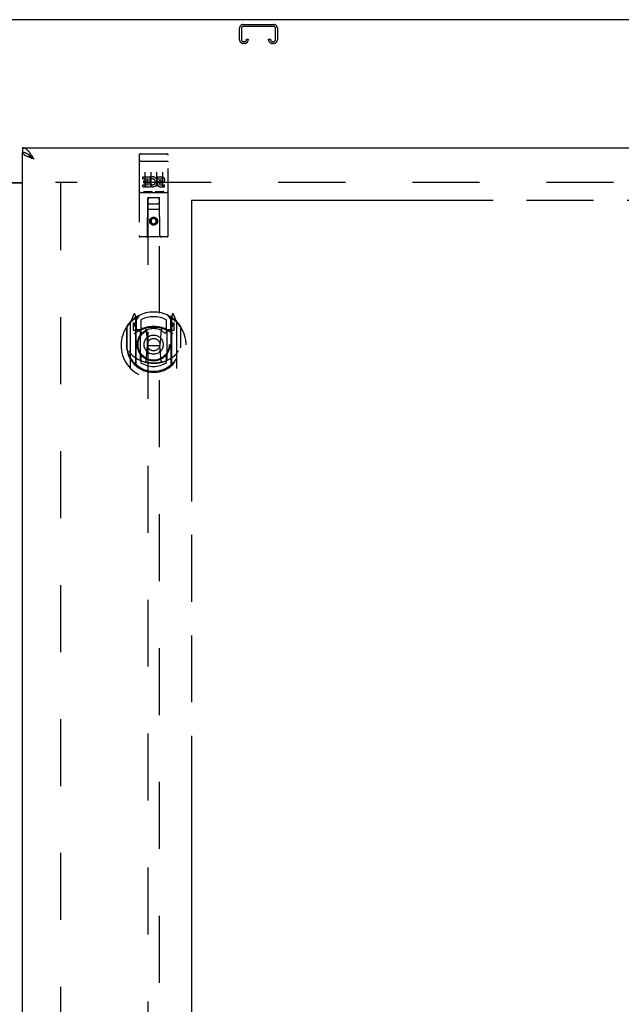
# Model space of a CAD drawing. Header units: inches. Extents: x 0 to 262, y 0 to 169.
# Tile 11 of 18: x 86 to 99, y 110 to 131. Entities that reach past the tile are written whole.
import ezdxf

# ---------------------------------------------------------------- set-up
doc = ezdxf.new("R2010")
doc.units = ezdxf.units.IN
doc.header["$LTSCALE"] = 14.384615
doc.header["$MEASUREMENT"] = 0
doc.linetypes.add('HIDDEN', pattern=[0.2, 0.1, -0.1])
doc.linetypes.add('PHANTOM', pattern=[0.8, 0.45, -0.05, 0.1, -0.05, 0.1, -0.05])
doc.layers.get('0').update_dxf_attribs({"linetype": 'CONTINUOUS'})
for name, color, linetype in [('02___PRT_ALL_AXES', 7, 'CONTINUOUS'), ('AVAILABLE_DOOR_SPACE', 7, 'CONTINUOUS'), ('DEFAULT_2', 8, 'HIDDEN'), ('DIMENSIONS', 7, 'CONTINUOUS')]:
    doc.layers.add(name, color=color, linetype=linetype)
doc.styles.get("Standard").update_dxf_attribs({"font": 'arial.ttf'})
doc.dimstyles.new('DIMSTYLE_1', dxfattribs={"dimtxt": 1.153846, "dimasz": 1.538462, "dimexe": 0.09, "dimexo": 0.07, "dimgap": 0.0375, "dimtad": 0, "dimtih": 1, "dimtoh": 1, "dimzin": 4, "dimdsep": 46, "dimtxsty": 'Standard', "dimblk": '_FILLED', "dimblk1": '_FILLED', "dimblk2": '_FILLED', "dimcen": 0.09, "dimazin": 1, "dimtfac": 1, "dimtdec": 3, "dimtofl": 0, "dimtmove": 0, "dimatfit": 3, "dimldrblk": '_FILLED', "dimfxl": 1, "dimtolj": 1, "dimtzin": 4, "dimarcsym": 0})

# ---------------------------------------------------------------- blocks, each defined once
blk = doc.blocks.new('_FILLED')
at = {"color": 0, "linetype": 'ByBlock'}
blk.add_solid([(0, 0), (-1, 0.2), (-1, -0.2)], dxfattribs=at)
blk = doc.blocks.new('*D13')
at = {"layer": 'DIMENSIONS', "color": 2, "linetype": 'Continuous'}
for p, q in [((86.522, 106.067), (83.445, 106.067)), ((90.147, 106.067), (93.284, 106.067))]:
    blk.add_line(p, q, dxfattribs=at)
at = {"layer": 'DIMENSIONS', "color": 2, "linetype": 'Continuous', "xscale": 1.5384615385, "yscale": 1.5384615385, "zscale": 1.5384615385}
blk.add_blockref('_FILLED', (86.522, 106.067), dxfattribs=at)
at = {"layer": 'DIMENSIONS', "color": 2, "linetype": 'Continuous', "xscale": 1.5384615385, "yscale": 1.5384615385, "zscale": 1.5384615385, "rotation": 180}
blk.add_blockref('_FILLED', (90.147, 106.067), dxfattribs=at)
at = {"layer": 'DIMENSIONS', "color": 2, "linetype": 'Continuous', "insert": (93.861, 106.644), "char_height": 1.1538, "width": 3.13554, "attachment_point": 1, "line_spacing_factor": 0.9}
blk.add_mtext('3.63', dxfattribs=at)
blk = doc.blocks.new('*D14')
at = {"layer": 'DIMENSIONS', "color": 2, "linetype": 'Continuous'}
for p, q in [((81.022, 101.398), (78.359, 101.398)), ((84.647, 101.398), (87.724, 101.398))]:
    blk.add_line(p, q, dxfattribs=at)
at = {"layer": 'DIMENSIONS', "color": 2, "linetype": 'Continuous', "xscale": 1.5384615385, "yscale": 1.5384615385, "zscale": 1.5384615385}
blk.add_blockref('_FILLED', (81.022, 101.398), dxfattribs=at)
at = {"layer": 'DIMENSIONS', "color": 2, "linetype": 'Continuous', "xscale": 1.5384615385, "yscale": 1.5384615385, "zscale": 1.5384615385, "rotation": 180}
blk.add_blockref('_FILLED', (84.647, 101.398), dxfattribs=at)
at = {"layer": 'DIMENSIONS', "color": 2, "linetype": 'Continuous', "insert": (77.782, 101.975), "char_height": 1.1538, "width": 3.13554, "attachment_point": 3, "line_spacing_factor": 0.9}
blk.add_mtext('3.63', dxfattribs=at)

msp = doc.modelspace()

# ---------------------------------------------------------------- linework, layer by layer
at = {"color": 3, "linetype": 'Continuous'}
for p, q in [((109.532, 131.365), (61.636, 131.365)), ((86.522, 128.615), (109.209, 128.615)), ((86.522, 48.219), (86.522, 128.511)), ((84.647, 127.865), (86.522, 127.865)), ((86.522, 127.85), (84.647, 127.85))]:
    msp.add_line(p, q, dxfattribs=at)
at = {"color": 7, "linetype": 'Continuous'}
for p, q in [((86.522, 128.615), (86.522, 128.511)), ((86.645, 128.469), (86.634, 128.476))]:
    msp.add_line(p, q, dxfattribs=at)
at = {"color": 3, "linetype": 'Continuous'}
for points in [[(86.679, 128.502), (86.668, 128.516), (86.656, 128.53), (86.645, 128.543), (86.634, 128.555), (86.623, 128.566), (86.612, 128.576), (86.6, 128.585), (86.589, 128.593), (86.578, 128.599), (86.567, 128.605), (86.556, 128.609), (86.544, 128.612), (86.533, 128.614), (86.522, 128.615)], [(86.632, 128.422), (86.618, 128.428), (86.606, 128.434), (86.594, 128.44), (86.583, 128.445), (86.573, 128.451), (86.564, 128.457), (86.555, 128.463), (86.547, 128.469), (86.541, 128.475), (86.535, 128.481), (86.53, 128.487), (86.527, 128.493), (86.524, 128.499), (86.523, 128.505), (86.522, 128.511)], [(86.768, 128.368), (86.736, 128.38), (86.72, 128.386), (86.705, 128.392), (86.689, 128.398), (86.674, 128.404), (86.659, 128.41), (86.645, 128.416), (86.632, 128.422)], [(86.768, 128.368), (86.757, 128.386), (86.746, 128.403), (86.735, 128.421), (86.724, 128.438), (86.712, 128.454), (86.701, 128.471), (86.69, 128.486), (86.679, 128.502)]]:
    msp.add_lwpolyline(points, dxfattribs=at)
at = {"color": 7, "linetype": 'Continuous'}
for points in [[(86.634, 128.476), (86.623, 128.482), (86.612, 128.488), (86.6, 128.493), (86.589, 128.498), (86.578, 128.502), (86.567, 128.505), (86.556, 128.508), (86.544, 128.509), (86.533, 128.51), (86.522, 128.511)], [(86.768, 128.368), (86.757, 128.375), (86.746, 128.383), (86.735, 128.39), (86.724, 128.397), (86.714, 128.404), (86.704, 128.411), (86.694, 128.418), (86.685, 128.425), (86.676, 128.432), (86.668, 128.44), (86.66, 128.447), (86.653, 128.454), (86.647, 128.461), (86.642, 128.468), (86.638, 128.474)], [(86.768, 128.368), (86.757, 128.378), (86.746, 128.389), (86.735, 128.399), (86.724, 128.408), (86.712, 128.418), (86.701, 128.428), (86.69, 128.437), (86.679, 128.445), (86.668, 128.454), (86.656, 128.462), (86.645, 128.469)]]:
    msp.add_lwpolyline(points, dxfattribs=at)
at = {"layer": '02___PRT_ALL_AXES', "color": 8, "linetype": 'HIDDEN'}
for p, q in [((89.052, 128.482), (89.617, 128.482)), ((89.103, 127.947), (89.103, 127.99)), ((89.103, 127.99), (89.259, 127.99)), ((89.259, 127.812), (89.259, 127.99)), ((89.283, 127.941), (89.266, 127.981)), ((89.415, 127.947), (89.415, 127.99)), ((89.415, 127.99), (89.507, 127.99)), ((89.103, 127.947), (89.216, 127.947)), ((89.103, 127.776), (89.103, 127.819)), ((89.103, 127.819), (89.216, 127.819)), ((89.103, 127.776), (89.259, 127.776)), ((89.124, 127.862), (89.124, 127.905)), ((89.124, 127.905), (89.216, 127.905)), ((89.124, 127.862), (89.216, 127.862)), ((89.216, 127.905), (89.216, 127.947)), ((89.216, 127.819), (89.216, 127.862)), ((89.259, 127.812), (89.272, 127.83)), ((89.259, 127.776), (89.259, 127.789)), ((89.262, 127.787), (89.259, 127.789)), ((89.415, 127.947), (89.507, 127.947)), ((89.475, 127.862), (89.521, 127.862)), ((89.479, 127.903), (89.507, 127.903)), ((89.479, 127.819), (89.571, 127.819)), ((89.479, 127.776), (89.571, 127.776)), ((89.571, 127.776), (89.571, 127.819)), ((89.052, 127.654), (89.617, 127.654))]:
    msp.add_line(p, q, dxfattribs=at)
msp.add_circle((89.334, 127.037), 0.085, dxfattribs=at)
for centre, radius, start, end in [((89.309, 127.883), 0.107, 244.2636, 113.4027), ((89.508, 127.925), 0.0644, 282.2995, 90.0775), ((89.309, 127.883), 0.0639, 234.8895, 113.4026), ((89.479, 127.84), 0.0635, 90, 270), ((89.479, 127.841), 0.0219, 100.307, 270), ((89.507, 127.925), 0.0219, 269.9011, 90)]:
    msp.add_arc(centre, radius, start, end, dxfattribs=at)
at = {"layer": 'AVAILABLE_DOOR_SPACE', "color": 4, "linetype": 'PHANTOM'}
for q in [(90.147, 89.24), (107.459, 127.49)]:
    msp.add_line((90.147, 127.49), q, dxfattribs=at)
at = {"layer": 'DEFAULT_2', "color": 8, "linetype": 'HIDDEN'}
for p, q in [((91.178, 130.935), (91.178, 131.181)), ((91.218, 131.181), (91.218, 130.935)), ((91.258, 131.261), (91.911, 131.261)), ((91.911, 131.221), (91.258, 131.221)), ((91.951, 130.935), (91.951, 131.181)), ((91.991, 131.181), (91.991, 130.935)), ((91.326, 130.935), (91.326, 130.948)), ((91.326, 130.948), (91.366, 130.948)), ((91.366, 130.948), (91.366, 130.935)), ((91.803, 130.935), (91.803, 130.948)), ((91.803, 130.948), (91.843, 130.948)), ((91.843, 130.948), (91.843, 130.935)), ((91.258, 130.895), (91.286, 130.895)), ((91.286, 130.855), (91.258, 130.855)), ((91.883, 130.895), (91.911, 130.895)), ((91.911, 130.855), (91.883, 130.855)), ((89.022, 128.452), (89.022, 126.727)), ((89.117, 128.482), (89.302, 128.482)), ((89.367, 128.482), (89.552, 128.482)), ((89.647, 126.727), (89.647, 128.452)), ((89.039, 128.324), (89.038, 128.323)), ((89.039, 128.324), (89.039, 128.324)), ((89.04, 128.324), (89.039, 128.324)), ((89.041, 128.324), (89.04, 128.324)), ((89.042, 128.324), (89.041, 128.324)), ((89.042, 128.324), (89.042, 128.324)), ((89.043, 128.324), (89.042, 128.324)), ((89.044, 128.324), (89.043, 128.324)), ((89.045, 128.324), (89.044, 128.324)), ((89.046, 128.324), (89.045, 128.324)), ((89.047, 128.324), (89.046, 128.324)), ((89.047, 128.324), (89.047, 128.324)), ((89.048, 128.324), (89.047, 128.324)), ((89.049, 128.324), (89.048, 128.324)), ((89.05, 128.324), (89.049, 128.324)), ((89.051, 128.324), (89.05, 128.324)), ((89.052, 128.324), (89.051, 128.324)), ((89.052, 128.324), (89.617, 128.324)), ((89.617, 128.324), (89.618, 128.324)), ((89.618, 128.324), (89.619, 128.324)), ((89.619, 128.324), (89.62, 128.324)), ((89.62, 128.324), (89.62, 128.324)), ((89.62, 128.324), (89.621, 128.324)), ((89.621, 128.324), (89.622, 128.324)), ((89.622, 128.324), (89.623, 128.324)), ((89.623, 128.324), (89.624, 128.324)), ((89.624, 128.324), (89.624, 128.324)), ((89.624, 128.324), (89.625, 128.324)), ((89.625, 128.324), (89.626, 128.324)), ((89.626, 128.324), (89.627, 128.324)), ((89.627, 128.324), (89.628, 128.324)), ((89.628, 128.324), (89.628, 128.324)), ((89.628, 128.324), (89.629, 128.324)), ((89.629, 128.324), (89.63, 128.324)), ((89.147, 128.091), (89.147, 127.785)), ((89.272, 128.091), (89.272, 127.785)), ((89.397, 128.091), (89.397, 127.785)), ((89.522, 128.091), (89.522, 127.785)), ((107.834, 127.865), (87.23, 127.865)), ((87.334, 127.85), (87.334, 48.88)), ((89.052, 127.654), (89.617, 127.654)), ((89.296, 127.67), (89.124, 127.67)), ((89.204, 126.727), (89.208, 127.537)), ((89.209, 127.537), (89.208, 127.537)), ((89.209, 127.537), (89.209, 90.536)), ((89.459, 127.537), (89.209, 127.537)), ((89.546, 127.67), (89.374, 127.67)), ((89.459, 90.536), (89.459, 127.537)), ((89.461, 127.537), (89.459, 127.537)), ((89.464, 126.727), (89.461, 127.537)), ((89.249, 127.412), (89.419, 127.412)), ((89.462, 127.287), (89.207, 127.287)), ((89.334, 127.109), (89.272, 127.073)), ((89.272, 127.073), (89.272, 127.001)), ((89.272, 127.073), (89.282, 127.067)), ((89.272, 127.001), (89.282, 127.007)), ((89.272, 127.001), (89.334, 126.965)), ((89.334, 127.098), (89.282, 127.067)), ((89.282, 127.067), (89.282, 127.007)), ((89.282, 127.007), (89.334, 126.976)), ((89.334, 127.109), (89.334, 127.098)), ((89.397, 127.073), (89.334, 127.109)), ((89.387, 127.067), (89.334, 127.098)), ((89.334, 126.976), (89.387, 127.007)), ((89.334, 126.965), (89.397, 127.001)), ((89.334, 126.965), (89.334, 126.976)), ((89.397, 127.073), (89.387, 127.067)), ((89.387, 127.007), (89.387, 127.067)), ((89.397, 127.001), (89.387, 127.007)), ((89.397, 127.001), (89.397, 127.073)), ((89.617, 126.697), (89.052, 126.697)), ((88.909, 125.037), (88.839, 124.862)), ((88.952, 124.954), (88.938, 125.034)), ((88.959, 124.906), (89.029, 125.015)), ((89.639, 125.015), (89.709, 124.906)), ((89.731, 125.034), (89.717, 124.954)), ((89.83, 124.862), (89.76, 125.037)), ((88.834, 124.851), (88.834, 123.884)), ((88.892, 124.846), (88.892, 124.696)), ((88.959, 124.846), (88.892, 124.846)), ((88.9, 124.839), (88.93, 124.793)), ((88.931, 124.957), (88.93, 124.957)), ((88.931, 124.957), (88.93, 124.957)), ((88.931, 124.957), (88.931, 124.957)), ((88.952, 123.937), (88.952, 124.954)), ((88.959, 123.962), (88.959, 124.965)), ((88.962, 124.941), (88.962, 124.733)), ((89.059, 124.919), (89.059, 124.666)), ((89.609, 124.666), (89.609, 124.919)), ((89.707, 124.733), (89.707, 124.941)), ((89.709, 123.962), (89.709, 124.965)), ((89.777, 124.846), (89.709, 124.846)), ((89.717, 124.954), (89.717, 123.937)), ((89.739, 124.957), (89.734, 124.96)), ((89.739, 124.793), (89.769, 124.839)), ((89.777, 124.696), (89.777, 124.846)), ((89.834, 123.884), (89.834, 124.851)), ((88.752, 124.756), (88.752, 124.367)), ((88.759, 124.778), (88.759, 124.321)), ((88.892, 124.696), (88.952, 124.696)), ((89.052, 124.695), (88.979, 124.695)), ((88.982, 124.713), (89.048, 124.713)), ((89.052, 124.054), (89.052, 124.685)), ((89.171, 124.711), (89.202, 124.367)), ((89.498, 124.711), (89.467, 124.367)), ((89.689, 124.695), (89.617, 124.695)), ((89.617, 124.685), (89.617, 124.054)), ((89.621, 124.713), (89.687, 124.713)), ((89.717, 124.696), (89.777, 124.696)), ((89.909, 124.778), (89.909, 124.321)), ((89.917, 124.367), (89.917, 124.756)), ((88.752, 124.367), (88.767, 124.367)), ((89.172, 124.028), (89.202, 124.367)), ((89.202, 124.367), (89.467, 124.367)), ((89.497, 124.028), (89.467, 124.367)), ((89.917, 124.367), (89.902, 124.367)), ((88.759, 124.321), (88.76, 124.318)), ((89.909, 124.321), (89.909, 124.318)), ((89.059, 124.105), (89.059, 124.002)), ((89.609, 124.002), (89.609, 124.105))]:
    msp.add_line(p, q, dxfattribs=at)
for points in [[(89.038, 128.323), (89.037, 128.323), (89.037, 128.323), (89.037, 128.323), (89.036, 128.323), (89.036, 128.323), (89.036, 128.323), (89.035, 128.323), (89.035, 128.323), (89.035, 128.323), (89.034, 128.323), (89.034, 128.323), (89.034, 128.323), (89.033, 128.323), (89.033, 128.323), (89.033, 128.323), (89.032, 128.322), (89.032, 128.322), (89.032, 128.322), (89.031, 128.322), (89.031, 128.322), (89.031, 128.322), (89.03, 128.322), (89.03, 128.322), (89.03, 128.322), (89.03, 128.322), (89.029, 128.322), (89.029, 128.322), (89.029, 128.322), (89.029, 128.322), (89.028, 128.321), (89.028, 128.321), (89.028, 128.321), (89.028, 128.321), (89.027, 128.321), (89.027, 128.321), (89.027, 128.321), (89.027, 128.321), (89.026, 128.321), (89.026, 128.321), (89.026, 128.321), (89.026, 128.32), (89.026, 128.32), (89.025, 128.32), (89.025, 128.32), (89.025, 128.32), (89.025, 128.32), (89.025, 128.32), (89.024, 128.32), (89.024, 128.32), (89.024, 128.32), (89.024, 128.32), (89.024, 128.319), (89.024, 128.319), (89.024, 128.319), (89.023, 128.319), (89.023, 128.319), (89.023, 128.319), (89.023, 128.319), (89.023, 128.319), (89.023, 128.319), (89.023, 128.319), (89.023, 128.318), (89.023, 128.318), (89.022, 128.318), (89.022, 128.318), (89.022, 128.318), (89.022, 128.318), (89.022, 128.318), (89.022, 128.318), (89.022, 128.318), (89.022, 128.317), (89.022, 128.317), (89.022, 128.317), (89.022, 128.317), (89.022, 128.317), (89.022, 128.317), (89.022, 128.317)], [(89.63, 128.324), (89.631, 128.323), (89.631, 128.323), (89.631, 128.323), (89.632, 128.323), (89.632, 128.323), (89.633, 128.323), (89.633, 128.323), (89.633, 128.323), (89.634, 128.323), (89.634, 128.323), (89.634, 128.323), (89.635, 128.323), (89.635, 128.323), (89.635, 128.323), (89.636, 128.323), (89.636, 128.323), (89.636, 128.323), (89.637, 128.322), (89.637, 128.322), (89.637, 128.322), (89.638, 128.322), (89.638, 128.322), (89.638, 128.322), (89.638, 128.322), (89.639, 128.322), (89.639, 128.322), (89.639, 128.322), (89.64, 128.322), (89.64, 128.322), (89.64, 128.322), (89.64, 128.322), (89.641, 128.321), (89.641, 128.321), (89.641, 128.321), (89.641, 128.321), (89.642, 128.321), (89.642, 128.321), (89.642, 128.321), (89.642, 128.321), (89.643, 128.321), (89.643, 128.321), (89.643, 128.321), (89.643, 128.32), (89.643, 128.32), (89.644, 128.32), (89.644, 128.32), (89.644, 128.32), (89.644, 128.32), (89.644, 128.32), (89.645, 128.32), (89.645, 128.32), (89.645, 128.32), (89.645, 128.32), (89.645, 128.319), (89.645, 128.319), (89.645, 128.319), (89.646, 128.319), (89.646, 128.319), (89.646, 128.319), (89.646, 128.319), (89.646, 128.319), (89.646, 128.319), (89.646, 128.319), (89.646, 128.318), (89.646, 128.318), (89.646, 128.318), (89.647, 128.318), (89.647, 128.318), (89.647, 128.318), (89.647, 128.318), (89.647, 128.318), (89.647, 128.318), (89.647, 128.317), (89.647, 128.317), (89.647, 128.317), (89.647, 128.317), (89.647, 128.317), (89.647, 128.317), (89.647, 128.317)], [(89.124, 127.67), (89.123, 127.67), (89.123, 127.67), (89.123, 127.67), (89.123, 127.67), (89.123, 127.67), (89.122, 127.67), (89.122, 127.67), (89.122, 127.67), (89.122, 127.67), (89.122, 127.67), (89.121, 127.67), (89.121, 127.67), (89.121, 127.67), (89.121, 127.67), (89.121, 127.67), (89.121, 127.67), (89.12, 127.671), (89.12, 127.671), (89.12, 127.671), (89.12, 127.671), (89.12, 127.671), (89.12, 127.671), (89.12, 127.671), (89.119, 127.671), (89.119, 127.671), (89.119, 127.671), (89.119, 127.671), (89.119, 127.671), (89.119, 127.671), (89.119, 127.671), (89.118, 127.671), (89.118, 127.671), (89.118, 127.671), (89.118, 127.671), (89.118, 127.671), (89.118, 127.671), (89.118, 127.671), (89.118, 127.671), (89.118, 127.671), (89.118, 127.671), (89.117, 127.671), (89.117, 127.671), (89.117, 127.671), (89.117, 127.671), (89.117, 127.671), (89.117, 127.672)], [(89.302, 127.672), (89.302, 127.671), (89.302, 127.671), (89.302, 127.671), (89.302, 127.671), (89.302, 127.671), (89.301, 127.671), (89.301, 127.671), (89.301, 127.671), (89.301, 127.671), (89.301, 127.671), (89.301, 127.671), (89.301, 127.671), (89.301, 127.671), (89.301, 127.671), (89.3, 127.671), (89.3, 127.671), (89.3, 127.671), (89.3, 127.671), (89.3, 127.671), (89.3, 127.671), (89.3, 127.671), (89.3, 127.671), (89.299, 127.671), (89.299, 127.671), (89.299, 127.671), (89.299, 127.671), (89.299, 127.671), (89.299, 127.671), (89.299, 127.671), (89.298, 127.67), (89.298, 127.67), (89.298, 127.67), (89.298, 127.67), (89.298, 127.67), (89.298, 127.67), (89.297, 127.67), (89.297, 127.67), (89.297, 127.67), (89.297, 127.67), (89.297, 127.67), (89.296, 127.67), (89.296, 127.67), (89.296, 127.67), (89.296, 127.67), (89.296, 127.67)], [(89.374, 127.67), (89.373, 127.67), (89.373, 127.67), (89.373, 127.67), (89.373, 127.67), (89.373, 127.67), (89.372, 127.67), (89.372, 127.67), (89.372, 127.67), (89.372, 127.67), (89.372, 127.67), (89.371, 127.67), (89.371, 127.67), (89.371, 127.67), (89.371, 127.67), (89.371, 127.67), (89.371, 127.67), (89.37, 127.671), (89.37, 127.671), (89.37, 127.671), (89.37, 127.671), (89.37, 127.671), (89.37, 127.671), (89.37, 127.671), (89.369, 127.671), (89.369, 127.671), (89.369, 127.671), (89.369, 127.671), (89.369, 127.671), (89.369, 127.671), (89.369, 127.671), (89.369, 127.671), (89.368, 127.671), (89.368, 127.671), (89.368, 127.671), (89.368, 127.671), (89.368, 127.671), (89.368, 127.671), (89.368, 127.671), (89.368, 127.671), (89.368, 127.671), (89.367, 127.671), (89.367, 127.671), (89.367, 127.671), (89.367, 127.671), (89.367, 127.671), (89.367, 127.672)], [(89.552, 127.672), (89.552, 127.671), (89.552, 127.671), (89.552, 127.671), (89.552, 127.671), (89.552, 127.671), (89.551, 127.671), (89.551, 127.671), (89.551, 127.671), (89.551, 127.671), (89.551, 127.671), (89.551, 127.671), (89.551, 127.671), (89.551, 127.671), (89.551, 127.671), (89.55, 127.671), (89.55, 127.671), (89.55, 127.671), (89.55, 127.671), (89.55, 127.671), (89.55, 127.671), (89.55, 127.671), (89.55, 127.671), (89.549, 127.671), (89.549, 127.671), (89.549, 127.671), (89.549, 127.671), (89.549, 127.671), (89.549, 127.671), (89.549, 127.671), (89.548, 127.67), (89.548, 127.67), (89.548, 127.67), (89.548, 127.67), (89.548, 127.67), (89.548, 127.67), (89.547, 127.67), (89.547, 127.67), (89.547, 127.67), (89.547, 127.67), (89.547, 127.67), (89.546, 127.67), (89.546, 127.67), (89.546, 127.67), (89.546, 127.67), (89.546, 127.67)], [(88.802, 124.254), (88.805, 124.249), (88.808, 124.244), (88.811, 124.239), (88.814, 124.234), (88.817, 124.23), (88.819, 124.226), (88.822, 124.221), (88.825, 124.218), (88.827, 124.214), (88.83, 124.21), (88.832, 124.207), (88.835, 124.203), (88.837, 124.2), (88.839, 124.197), (88.842, 124.194), (88.844, 124.191), (88.846, 124.189), (88.848, 124.186), (88.85, 124.183), (88.852, 124.181), (88.854, 124.179), (88.856, 124.176), (88.858, 124.174), (88.86, 124.172), (88.862, 124.17), (88.864, 124.168), (88.866, 124.166), (88.867, 124.164), (88.869, 124.163), (88.871, 124.161), (88.872, 124.159), (88.874, 124.158), (88.876, 124.156), (88.877, 124.155), (88.879, 124.154), (88.88, 124.152)], [(89.789, 124.152), (89.79, 124.154), (89.792, 124.155), (89.793, 124.156), (89.795, 124.158), (89.797, 124.159), (89.798, 124.161), (89.8, 124.163), (89.802, 124.164), (89.803, 124.166), (89.805, 124.168), (89.807, 124.17), (89.809, 124.172), (89.811, 124.174), (89.813, 124.176), (89.815, 124.179), (89.817, 124.181), (89.819, 124.183), (89.821, 124.186), (89.823, 124.189), (89.825, 124.191), (89.827, 124.194), (89.83, 124.197), (89.832, 124.2), (89.834, 124.203), (89.837, 124.207), (89.839, 124.21), (89.842, 124.214), (89.844, 124.218), (89.847, 124.221), (89.849, 124.225), (89.852, 124.23), (89.855, 124.234), (89.858, 124.239), (89.861, 124.244), (89.864, 124.249), (89.867, 124.254)], [(89.522, 124.011), (89.517, 124.009), (89.512, 124.008), (89.506, 124.006), (89.501, 124.005), (89.495, 124.004), (89.49, 124.002), (89.484, 124.001), (89.479, 124), (89.473, 123.999), (89.468, 123.998), (89.462, 123.997), (89.457, 123.996), (89.451, 123.995), (89.446, 123.994), (89.44, 123.993), (89.435, 123.992), (89.429, 123.991), (89.424, 123.991), (89.418, 123.99), (89.413, 123.989), (89.407, 123.989), (89.402, 123.988), (89.396, 123.988), (89.39, 123.987), (89.385, 123.987), (89.379, 123.986), (89.374, 123.986), (89.368, 123.986), (89.362, 123.985), (89.357, 123.985), (89.351, 123.985), (89.346, 123.985), (89.34, 123.985), (89.334, 123.985), (89.329, 123.985), (89.323, 123.985), (89.318, 123.985), (89.312, 123.985), (89.307, 123.985), (89.301, 123.986), (89.295, 123.986), (89.29, 123.986), (89.284, 123.987), (89.279, 123.987), (89.273, 123.988), (89.267, 123.988), (89.262, 123.989), (89.256, 123.989), (89.251, 123.99), (89.245, 123.991), (89.24, 123.991), (89.234, 123.992), (89.229, 123.993), (89.223, 123.994), (89.218, 123.995), (89.212, 123.996), (89.206, 123.997), (89.201, 123.998), (89.195, 123.999), (89.19, 124), (89.185, 124.001), (89.179, 124.002), (89.174, 124.004), (89.168, 124.005), (89.163, 124.006), (89.157, 124.008), (89.152, 124.009), (89.147, 124.011)]]:
    msp.add_lwpolyline(points, dxfattribs=at)
for centre, radius in [((89.334, 127.037), 0.0845), ((89.334, 124.385), 0.35), ((89.334, 124.385), 0.335), ((89.334, 124.385), 0.205), ((89.334, 124.385), 0.133)]:
    msp.add_circle(centre, radius, dxfattribs=at)
for centre, radius, start, end in [((91.258, 131.181), 0.08, 90, 180), ((91.258, 131.181), 0.04, 90, 180), ((91.911, 131.181), 0.08, 0, 90), ((91.911, 131.181), 0.04, 0, 90), ((91.258, 130.935), 0.08, 180, 270), ((91.258, 130.935), 0.04, 180, 270), ((91.286, 130.935), 0.08, 270, 360), ((91.286, 130.935), 0.04, 270, 360), ((91.883, 130.935), 0.08, 180, 270), ((91.883, 130.935), 0.04, 180, 270), ((91.911, 130.935), 0.08, 270, 360), ((91.911, 130.935), 0.04, 270, 360), ((89.052, 128.452), 0.03, 90, 180), ((89.617, 128.452), 0.03, 0, 90), ((89.052, 127.624), 0.03, 90, 180), ((89.249, 127.497), 0.04, 90, 180), ((89.419, 127.497), 0.04, 0, 90), ((89.617, 127.624), 0.03, 0, 90), ((89.249, 127.452), 0.04, 180, 270), ((89.419, 127.452), 0.04, 270, 360), ((89.052, 126.727), 0.03, 180, 270), ((89.174, 126.727), 0.03, 270, 360), ((89.494, 126.727), 0.03, 180, 270), ((89.617, 126.727), 0.03, 270, 360), ((89.334, 124.385), 0.7, 35.2961, 144.7039), ((88.923, 125.032), 0.015, 10, 158.1959), ((89.746, 125.032), 0.015, 21.8041, 170), ((89.334, 124.367), 0.7, 125.5126, 54.4874), ((88.779, 124.778), 0.02, 144.7039, 180), ((88.849, 124.851), 0.015, 135.0748, 180), ((88.904, 124.841), 0.005, 90, 212.6792), ((88.939, 124.921), 0.02, 0, 125.5126), ((88.942, 124.941), 0.02, 0, 125.2543), ((88.771, 124.691), 0.188, 0, 32.6792), ((88.979, 124.965), 0.02, 121.4688, 179.9992), ((89.334, 124.385), 0.6, 62.7204, 117.2796), ((89.689, 124.965), 0.02, 0, 58.5295), ((89.727, 124.941), 0.02, 54.7457, 180), ((89.729, 124.921), 0.02, 54.4874, 180), ((89.897, 124.691), 0.188, 147.3208, 180), ((89.764, 124.841), 0.005, 327.3208, 90), ((89.819, 124.851), 0.015, 0, 44.9252), ((89.889, 124.778), 0.02, 0, 35.2961), ((89.334, 124.055), 0.7, 53.2319, 126.7681), ((88.979, 124.715), 0.02, 180, 270), ((88.982, 124.733), 0.02, 180, 270), ((89.048, 124.733), 0.02, 270, 293.464), ((89.067, 124.685), 0.015, 112.9863, 180), ((89.334, 124.073), 0.7, 66.536, 113.464), ((89.089, 124.666), 0.03, 180, 311.1261), ((89.334, 124.385), 0.343, 48.8739, 131.1261), ((89.151, 124.71), 0.02, 5.0796, 105.6131), ((89.517, 124.71), 0.02, 74.3869, 174.9204), ((89.579, 124.666), 0.03, 228.8739, 360), ((89.602, 124.685), 0.015, 0, 67.0137), ((89.621, 124.733), 0.02, 246.536, 270), ((89.687, 124.733), 0.02, 270, 360), ((89.689, 124.715), 0.02, 270, 360), ((89.334, 124.37), 0.583, 180.2464, 359.7536), ((88.779, 124.321), 0.02, 180, 187.6622), ((89.334, 124.395), 0.58, 187.6622, 352.3378), ((89.889, 124.321), 0.02, 352.3378, 360), ((89.334, 124.685), 0.7, 229.529, 310.471), ((88.979, 123.962), 0.02, 180, 230.6594), ((89.067, 124.054), 0.015, 180, 247.0137), ((89.089, 124.105), 0.03, 48.8739, 180), ((89.334, 124.395), 0.48, 235.0461, 304.9539), ((89.334, 124.385), 0.343, 228.8739, 311.1261), ((89.152, 124.03), 0.02, 254.4248, 354.9204), ((89.517, 124.03), 0.02, 185.0796, 285.5752), ((89.579, 124.105), 0.03, 0, 131.1261), ((89.602, 124.054), 0.015, 292.9863, 360), ((89.689, 123.962), 0.02, 309.3378, 359.9984), ((88.849, 123.884), 0.015, 180, 224.9252), ((88.967, 123.937), 0.015, 180, 229.6413), ((89.702, 123.937), 0.015, 310.3587, 360), ((89.819, 123.884), 0.015, 315.0748, 360)]:
    msp.add_arc(centre, radius, start, end, dxfattribs=at)

# ---------------------------------------------------------------- dimensions: what is measured, and where the dimension line sits
at = {"layer": 'DIMENSIONS', "color": 2, "linetype": 'Continuous'}
for base, p1, p2, picture, middle in [((84.646984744, 101.398274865), (81.021984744, 89.23980861), (84.646984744, 128.49080861), '*D14', (76.212501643, 101.391838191)), ((90.146984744, 106.067284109), (86.521984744, 48.23880861), (90.146984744, 127.48980861), '*D13', (95.427525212, 106.060852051))]:
    dim = msp.add_linear_dim(base=base, p1=p1, p2=p2, dimstyle='DIMSTYLE_1', dxfattribs=at)
    dim.commit()
    dim.dimension.update_dxf_attribs({"geometry": picture, "text_midpoint": middle, "dimtype": 160})

doc.saveas('drawing.dxf')
